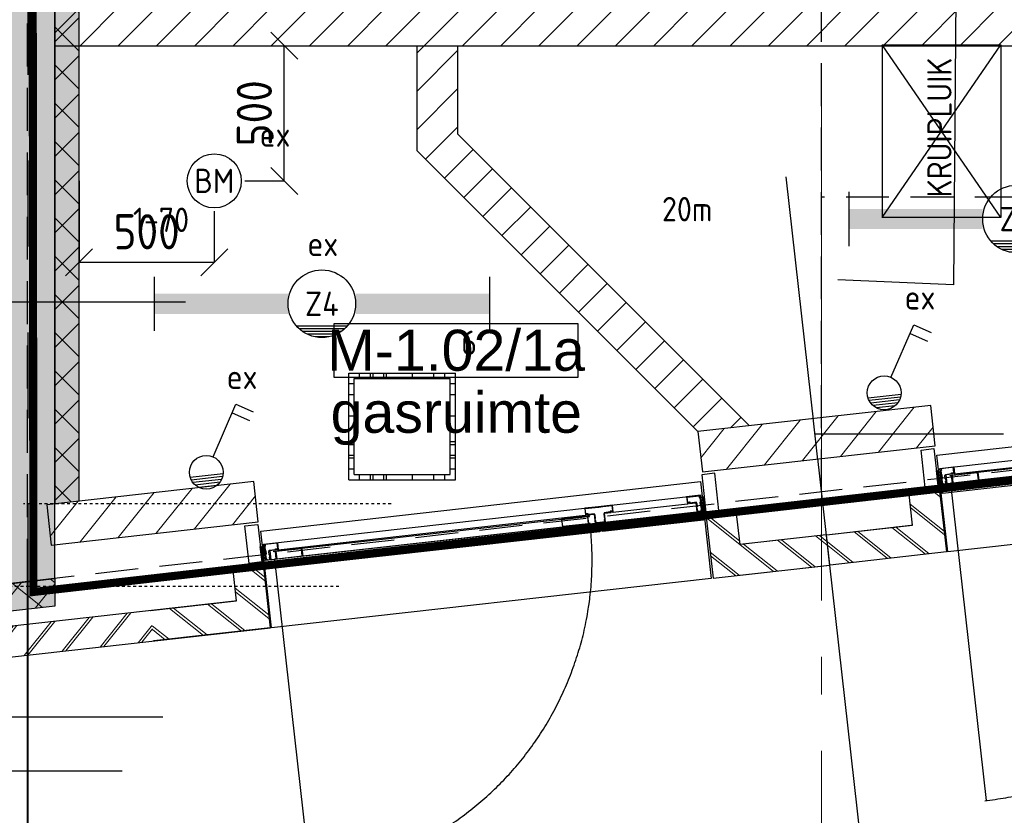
# Model space of a CAD drawing. Header units: millimetres. Extents: x -38031 to 123247, y -16330 to 129979.
# Tile 89 of 235: x 10146 to 13786, y 279 to 3221. Entities that reach past the tile are written whole.
import ezdxf
from ezdxf.enums import TextEntityAlignment as Align

# ---------------------------------------------------------------- set-up
doc = ezdxf.new("R2010")
doc.units = ezdxf.units.MM
doc.header["$LTSCALE"] = 50
for name, pattern in [('HIDDEN', [9.525, 6.35, -3.175]), ('HIDDEN2', [4.7625, 3.175, -1.5875]), ('PHANTOM', [63.5, 31.75, -6.35, 6.35, -6.35, 6.35, -6.35]), ('STYLE_01', [0.41664, 0.20828, -0.20836]), ('STYLE_11', [5, 3.888855, -0.416718, 0.277786, -0.416641])]:
    doc.linetypes.add(name, pattern=pattern)
for name, color, linetype in [('AB$1A---_ATTRIB035', 8, 'Continuous'), ('AL$1A---_ALGEMEEN', 8, 'Continuous'), ('AM$1A---_ARCERING', 8, 'Continuous'), ('BOUWKUNDIG', 8, 'Continuous'), ('brandscheiding', 5, 'HIDDEN'), ('EB6511--_ATTRIB', 2, 'Continuous'), ('EL6121--', 3, 'Continuous'), ('EL6311--', 3, 'Continuous'), ('EL6511--', 3, 'Continuous'), ('Kastenscheiding', 4, 'PHANTOM'), ('lengte voedingskabels', 3, 'Continuous'), ('maatvoering', 1, 'Continuous'), ('Vloerdoos verdieping', 51, 'Continuous')]:
    doc.layers.add(name, color=color, linetype=linetype)
doc.layers.add('stramien', color=1, linetype='STYLE_11', lineweight=15)
doc.styles.add('Arial', font='ARIAL.TTF')
doc.styles.add('BURO-018', font='iso.shx', dxfattribs={"height": 90})
doc.styles.get("Standard").update_dxf_attribs({"font": 'iso.shx'})
doc.dimstyles.new('STABICAD', dxfattribs={"dimscale": 100, "dimtxt": 1.3, "dimasz": 1, "dimexe": 0, "dimexo": 0, "dimgap": 1.5, "dimtad": 0, "dimdec": 0, "dimrnd": 10, "dimzin": 0, "dimdsep": 46, "dimtxsty": 'Standard', "dimblk1": 'OBLIQUE', "dimblk2": 'OBLIQUE', "dimsah": 1, "dimcen": -3, "dimclrd": 1, "dimclre": 1, "dimclrt": 1, "dimadec": 0, "dimazin": 0, "dimtfac": 1, "dimtdec": 0, "dimtofl": 0, "dimtmove": 2, "dimatfit": 3, "dimfxl": 0, "dimtvp": 1.055556, "dimtolj": 1, "dimtzin": 0, "dimarcsym": 0})
pattern_1 = [(45, (-987936.49, -175784.82), (70.710678, -70.710678), [])]
pattern_2 = [(45, (0, 0), (70.71068, -70.71068), []), (45, (7.07, -7.07), (70.71068, -70.71068), [])]
pattern_3 = [(45, (0, 0), (70.71068, -70.71068), [])]

# ---------------------------------------------------------------- blocks, each defined once
blk = doc.blocks.new('1115B6WD')
at = {"color": 0, "linetype": 'Continuous'}
for p, q in [((1.878, -1.65), (-1.878, -1.65)), ((1.682, -1.85), (-1.682, -1.85)), ((1.431, -2.05), (-1.431, -2.05)), ((1.09, -2.25), (-1.09, -2.25)), ((0.497, -2.45), (-0.497, -2.45))]:
    blk.add_line(p, q, dxfattribs=at)
blk = doc.blocks.new('1115B61240-WD2')
at = {"color": 0}
for p, q in [((-12.4, 2), (-12.4, -2)), ((12.4, 2), (12.4, -2))]:
    blk.add_line(p, q, dxfattribs=at)
at = {"color": 0, "linetype": 'Continuous'}
blk.add_circle((0, 0), 2.5, dxfattribs=at)
at = {"color": 0}
for points in [[(-2.5, 0.75), (-12.4, 0.75), (-2.5, -0.75), (-12.4, -0.75)], [(2.5, 0.75), (12.4, 0.75), (2.5, -0.75), (12.4, -0.75)]]:
    blk.add_solid(points, dxfattribs=at)
at = {"color": 0, "zscale": 50}
blk.add_blockref('1115B6WD', (0, 0), dxfattribs=at)
at = {"color": 0, "linetype": 'Continuous', "style": 'BURO-018'}
for tag, p in [('E_GKAST', (0, 8)), ('E_GROEP', (0, 5)), ('E_SGROEP', (4.5, 5)), ('E_ARMCODE', (0, 0)), ('E_SLET', (4.5, -3))]:
    blk.add_attdef(tag, text='', height=1.8, dxfattribs=at).set_placement(p, align=Align.MIDDLE)
blk = doc.blocks.new('1114A1WD')
at = {"color": 0, "linetype": 'Continuous'}
for p, q in [((1.225, 2), (-1.225, 2)), ((1.166, 1.8), (-1.166, 1.8)), ((1.068, 1.6), (-1.068, 1.6)), ((0.917, 1.4), (-0.917, 1.4)), ((0.678, 1.2), (-0.678, 1.2))]:
    blk.add_line(p, q, dxfattribs=at)
blk = doc.blocks.new('111404-WD3')
at = {"color": 0, "linetype": 'Continuous'}
for p, q in [((0.625, 3.333), (2.742, 7)), ((2.742, 7), (3.955, 6.3)), ((2.392, 6.394), (3.605, 5.694))]:
    blk.add_line(p, q, dxfattribs=at)
blk.add_circle((0, 2.25), 1.25, dxfattribs=at)
at = {"color": 0, "zscale": 50}
blk.add_blockref('1114A1WD', (0, 0), dxfattribs=at)
at = {"color": 0, "linetype": 'Continuous', "style": 'BURO-018'}
for tag, p in [('E_SLET1', (3.356, 9)), ('E_GROEP', (0, 0)), ('E_GKAST', (0, 0))]:
    blk.add_attdef(tag, text='', height=1.8, dxfattribs=at).set_placement(p, align=Align.MIDDLE)
at = {"color": 0, "linetype": 'Continuous', "style": 'BURO-018', "flags": 1}
for tag in ['E_MATCODE', 'E_SGROEP']:
    blk.add_attdef(tag, text='', height=1.8, dxfattribs=at).set_placement((0, 0), align=Align.MIDDLE)
blk = doc.blocks.new('0215A2')
at = {"color": 0, "linetype": 'Continuous'}
for p, q in [((0, -8), (0, 0)), ((-2.5, -2.5), (2.5, -2.5)), ((-1.75, -3.5), (1.75, -3.5)), ((-1, -4.5), (1, -4.5))]:
    blk.add_line(p, q, dxfattribs=at)
blk.add_lwpolyline([(0, -8, 0, 1, 0), (0, -6, 1, 1, 0)], format="xyseb", dxfattribs=at)
at = {"color": 0, "linetype": 'Continuous', "style": 'BURO-018', "flags": 1}
blk.add_attdef('E_MATCODE', text='', height=1.8, rotation=90, dxfattribs=at).set_placement((0, 0), align=Align.MIDDLE)
blk = doc.blocks.new('VLOERDOOS')
at = {"layer": 'Vloerdoos verdieping'}
for p, q in [((0, 395), (395, 395)), ((0, 395), (0, 0)), ((20, 375), (20, 20)), ((20, 375), (375, 375)), ((40, 375), (40, 395)), ((80, 375), (80, 395)), ((90, 375), (90, 395)), ((130, 375), (130, 395)), ((140, 375), (140, 395)), ((235, 375), (235, 395)), ((315, 375), (315, 395)), ((355, 375), (355, 395)), ((375, 375), (375, 20)), ((395, 395), (395, 0)), ((0, 355), (20, 355)), ((375, 355), (395, 355)), ((0, 315), (20, 315)), ((0, 305), (20, 305)), ((375, 315), (395, 315)), ((375, 305), (395, 305)), ((0, 265), (20, 265)), ((0, 255), (20, 255)), ((375, 265), (395, 265)), ((375, 255), (395, 255)), ((0, 160), (20, 160)), ((375, 160), (395, 160)), ((0, 80), (20, 80)), ((375, 80), (395, 80)), ((0, 40), (20, 40)), ((375, 40), (395, 40)), ((0, 0), (395, 0)), ((20, 20), (375, 20)), ((40, 0), (40, 20)), ((80, 0), (80, 20)), ((90, 0), (90, 20)), ((130, 0), (130, 20)), ((140, 0), (140, 20)), ((235, 0), (235, 20)), ((315, 0), (315, 20)), ((355, 0), (355, 20))]:
    blk.add_line(p, q, dxfattribs=at)
blk = doc.blocks.new('E00123')
at = {"color": 0, "linetype": 'Continuous'}
blk.add_circle((0, 0), 2, dxfattribs=at)
at = {"color": 0, "linetype": 'Continuous', "style": 'BURO-018'}
for tag, p in [('E_TEXT1', (0, 4.5)), ('E_TEXT2', (0, 0))]:
    blk.add_attdef(tag, text='', height=1.8, dxfattribs=at).set_placement(p, align=Align.MIDDLE)
at = {"color": 0, "linetype": 'Continuous', "style": 'BURO-018', "flags": 1}
blk.add_attdef('E_MATCODE', (0, 0), '', height=1.8, dxfattribs=at)
blk = doc.blocks.new('_Oblique')
at = {"color": 0, "linetype": 'ByBlock', "lineweight": -2}
blk.add_line((-0.5, -0.5), (0.5, 0.5), dxfattribs=at)
blk = doc.blocks.new('*D205')
at = {"layer": 'maatvoering', "color": 1, "lineweight": -2}
for p, q in [((10865, 3125), (11124, 3125)), ((11124, 2625), (11124, 3125)), ((10977.8, 2625), (11124, 2625))]:
    blk.add_line(p, q, dxfattribs=at)
at = {"layer": 'maatvoering', "color": 1, "lineweight": -2, "xscale": 100, "yscale": 100, "zscale": 100}
for p, rotation in [((11124, 3125), 90), ((11124, 2625), 270)]:
    blk.add_blockref('_Oblique', p, dxfattribs=dict(at, rotation=rotation))
at = {"layer": 'maatvoering', "color": 1, "insert": (11013.3, 2875), "char_height": 130, "attachment_point": 5, "rotation": 90}
blk.add_mtext('\\A1;500', dxfattribs=at)
blk = doc.blocks.new('*D206')
at = {"layer": 'maatvoering', "color": 1, "lineweight": -2}
for p, q in [((10365, 2625), (10365, 2323.4)), ((10865, 2512.8), (10865, 2323.4)), ((10865, 2323.4), (10365, 2323.4))]:
    blk.add_line(p, q, dxfattribs=at)
at = {"layer": 'maatvoering', "color": 1, "lineweight": -2, "xscale": 100, "yscale": 100, "zscale": 100, "rotation": 180}
blk.add_blockref('_Oblique', (10365, 2323.4), dxfattribs=at)
at = {"layer": 'maatvoering', "color": 1, "lineweight": -2, "xscale": 100, "yscale": 100, "zscale": 100}
blk.add_blockref('_Oblique', (10865, 2323.4), dxfattribs=at)
at = {"layer": 'maatvoering', "color": 1, "insert": (10615, 2437), "char_height": 130, "attachment_point": 5}
blk.add_mtext('\\A1;500', dxfattribs=at)
blk = doc.blocks.new('31x_alu-K-mk 144-p')
at = {"layer": 'AM$1A---_ARCERING', "linetype": 'Continuous', "lineweight": 0}
h = blk.add_hatch(color=256, dxfattribs=at)
h.paths.add_polyline_path([(-250, 1237), (-250, 1257), (-250, 1276), (-284, 1276), (-284, 1300), (-284.6, 1300), (-284.6, 1299.1), (-286.8, 1299.1), (-286.8, 1306.3), (-284.6, 1306.3), (-284.6, 1305.4), (-284, 1305.4), (-284, 1308), (-310, 1308), (-310, 1256), (-310, 1205), (-284, 1205), (-284, 1207.6), (-284.6, 1207.6), (-284.6, 1206.7), (-286.8, 1206.7), (-286.8, 1213.9), (-284.6, 1213.9), (-284.6, 1213), (-284, 1213), (-284, 1237)])
h.paths.add_polyline_path([(-288.5, 1306.3), (-288.5, 1299.1), (-288.5, 1297.4), (-285.7, 1297.4), (-285.7, 1274.3), (-282.7, 1274.3), (-281.3, 1272.3), (-269.5, 1272.3), (-268.1, 1274.3), (-261.7, 1274.3), (-260.3, 1272.3), (-251.7, 1272.3), (-251.7, 1255.4), (-251.7, 1255.3), (-251.7, 1244), (-251.7, 1240.7), (-260.3, 1240.7), (-261.7, 1238.7), (-268.1, 1238.7), (-269.5, 1240.7), (-281.3, 1240.7), (-282.7, 1238.7), (-285.7, 1238.7), (-285.7, 1215.6), (-288.5, 1215.6), (-288.5, 1213.9), (-288.5, 1206.7), (-308.3, 1206.7), (-308.3, 1244), (-308.3, 1257.7), (-308.3, 1272.3), (-308.3, 1306.3)], flags=16)
at = {"layer": 'AL$1A---_ALGEMEEN', "color": 0}
for p, q in [((-284, 1307), (-284, 1584)), ((930, 45), (-250, 45))]:
    blk.add_line(p, q, dxfattribs=at)
at = {"layer": 'AL$1A---_ALGEMEEN', "color": 0, "flags": 128}
for points in [[(-250, 1237), (-250, 1257), (-250, 1276), (-284, 1276), (-284, 1300), (-284.6, 1300), (-284.6, 1299.1), (-286.8, 1299.1), (-286.8, 1306.3), (-284.6, 1306.3), (-284.6, 1305.4), (-284, 1305.4), (-284, 1308), (-310, 1308), (-310, 1256), (-310, 1205), (-284, 1205), (-284, 1207.6), (-284.6, 1207.6), (-284.6, 1206.7), (-286.8, 1206.7), (-286.8, 1213.9), (-284.6, 1213.9), (-284.6, 1213), (-284, 1213), (-284, 1237)], [(-288.5, 1306.3), (-288.5, 1299.1), (-288.5, 1297.4), (-285.7, 1297.4), (-285.7, 1274.3), (-282.7, 1274.3), (-281.3, 1272.3), (-269.5, 1272.3), (-268.1, 1274.3), (-261.7, 1274.3), (-260.3, 1272.3), (-251.7, 1272.3), (-251.7, 1255.4), (-251.7, 1255.3), (-251.7, 1244), (-251.7, 1240.7), (-260.3, 1240.7), (-261.7, 1238.7), (-268.1, 1238.7), (-269.5, 1240.7), (-281.3, 1240.7), (-282.7, 1238.7), (-285.7, 1238.7), (-285.7, 1215.6), (-288.5, 1215.6), (-288.5, 1213.9), (-288.5, 1206.7), (-308.3, 1206.7), (-308.3, 1244), (-308.3, 1257.7), (-308.3, 1272.3), (-308.3, 1306.3)]]:
    blk.add_lwpolyline(points, close=True, dxfattribs=at)
at = {"color": 0}
for points in [[(-113, 2082), (-113, 1648), (0, 1648), (0, 2082)], [(-113, -434), (-113, 0), (0, 0), (0, -434)]]:
    blk.add_wipeout(points, dxfattribs=at).dxf.layer = 'AL$1A---_ALGEMEEN'
at = {"layer": 'AM$1A---_ARCERING', "linetype": 'Continuous', "lineweight": 5}
h = blk.add_hatch(dxfattribs=at)
h.set_pattern_fill('BAKSTEEN', color=256, style=0, pattern_type=2)
h.set_pattern_definition(pattern_2)
edge = h.paths.add_edge_path()
edge.add_line((-113, 2082), (-113, 1648))
edge.add_line((-113, 1648), (0, 1648))
edge.add_line((0, 1648), (0, 2082))
h = blk.add_hatch(dxfattribs=at)
h.set_pattern_fill('BAKSTEEN', color=256, style=0, pattern_type=2)
h.set_pattern_definition(pattern_2)
edge = h.paths.add_edge_path()
edge.add_line((-113, -434), (-113, 0))
edge.add_line((-113, 0), (0, 0))
edge.add_line((0, 0), (0, -434))
at = {"layer": 'AL$1A---_ALGEMEEN', "color": 0}
for p, q in [((-113, 2082), (-113, 1648)), ((0, 1648), (0, 2082)), ((-113, -434), (-113, 0)), ((0, 0), (0, -434))]:
    blk.add_line(p, q, dxfattribs=at)
at = {"color": 0}
for points in [[(-238, 1648), (0, 1648), (0, 2081), (-113, 2081), (-113, 1761), (-238, 1761)], [(-238, 0), (0, 0), (0, -433), (-113, -433), (-113, -113), (-238, -113)]]:
    blk.add_wipeout(points, dxfattribs=at).dxf.layer = 'AL$1A---_ALGEMEEN'
at = {"layer": 'AM$1A---_ARCERING', "linetype": 'Continuous', "lineweight": 5}
h = blk.add_hatch(dxfattribs=at)
h.set_pattern_fill('BAKSTEEN', color=256, style=0, pattern_type=2)
h.set_pattern_definition(pattern_2)
h.paths.add_polyline_path([(-238, 1648), (0, 1648), (0, 2081), (-113, 2081), (-113, 1761), (-238, 1761)])
at = {"layer": 'AM$1A---_ARCERING', "linetype": 'Continuous', "lineweight": 0}
h = blk.add_hatch(color=256, dxfattribs=at)
h.paths.add_polyline_path([(-308.3, 1634.3), (-308.3, 1636), (-310, 1636), (-310, 1584), (-284, 1584), (-284, 1586.6), (-284.6, 1586.6), (-284.6, 1585.7), (-286.8, 1585.7), (-286.8, 1592.9), (-284.6, 1592.9), (-284.6, 1592), (-284, 1592), (-284, 1616), (-250, 1616), (-250, 1636), (-251.7, 1636), (-251.7, 1634.3)])
h.paths.add_polyline_path([(-271.6, 1632.6), (-256, 1632.6), (-254.6, 1630.6), (-251.7, 1630.6), (-251.7, 1619.7), (-260.3, 1619.7), (-261.7, 1617.7), (-268.1, 1617.7), (-269.5, 1619.7), (-281.3, 1619.7), (-282.7, 1617.7), (-285.7, 1617.7), (-285.7, 1594.6), (-288.5, 1594.6), (-288.5, 1592.9), (-288.5, 1585.7), (-308.3, 1585.7), (-308.3, 1630.6), (-302.3, 1630.6), (-300.9, 1632.6), (-286.2, 1632.6), (-284.8, 1630.6), (-273, 1630.6)], flags=16)
h = blk.add_hatch(color=256, dxfattribs=at)
h.paths.add_polyline_path([(-308.3, 11.7), (-308.3, 10), (-310, 10), (-310, 62), (-284, 62), (-284, 59.4), (-284.6, 59.4), (-284.6, 60.3), (-286.8, 60.3), (-286.8, 53.1), (-284.6, 53.1), (-284.6, 54), (-284, 54), (-284, 30), (-250, 30), (-250, 10), (-251.7, 10), (-251.7, 11.7)])
h.paths.add_polyline_path([(-271.6, 13.4), (-256, 13.4), (-254.6, 15.4), (-251.7, 15.4), (-251.7, 26.3), (-260.3, 26.3), (-261.7, 28.3), (-268.1, 28.3), (-269.5, 26.3), (-281.3, 26.3), (-282.7, 28.3), (-285.7, 28.3), (-285.7, 51.4), (-288.5, 51.4), (-288.5, 53.1), (-288.5, 60.3), (-308.3, 60.3), (-308.3, 15.4), (-302.3, 15.4), (-300.9, 13.4), (-286.2, 13.4), (-284.8, 15.4), (-273, 15.4)], flags=16)
at = {"layer": 'AM$1A---_ARCERING', "linetype": 'Continuous', "lineweight": 5}
h = blk.add_hatch(dxfattribs=at)
h.set_pattern_fill('BAKSTEEN', color=256, style=0, pattern_type=2)
h.set_pattern_definition(pattern_2)
h.paths.add_polyline_path([(-238, 0), (0, 0), (0, -433), (-113, -433), (-113, -113), (-238, -113)])
at = {"layer": 'AL$1A---_ALGEMEEN', "color": 0, "flags": 128}
for points in [[(-238, 1648), (0, 1648), (0, 2081)], [(-113, 2081), (-113, 1761), (-238, 1761), (-238, 1648)], [(-238, 0), (0, 0), (0, -433)], [(-113, -433), (-113, -113), (-238, -113), (-238, 0)]]:
    blk.add_lwpolyline(points, dxfattribs=at)
at = {"layer": 'AL$1A---_ALGEMEEN', "color": 0}
for points in [[(-360, 1641), (0, 1641), (0, 5), (-360, 5)], [(-310, 10), (-310, 1636), (-250, 1636), (-250, 10)], [(-237, 1636), (-217, 1636), (-217, 1261), (-237, 1261)]]:
    blk.add_lwpolyline(points, close=True, dxfattribs=at)
at = {"layer": 'AL$1A---_ALGEMEEN', "color": 0, "flags": 128}
for points in [[(-308.3, 1634.3), (-308.3, 1636), (-310, 1636), (-310, 1584), (-284, 1584), (-284, 1586.6), (-284.6, 1586.6), (-284.6, 1585.7), (-286.8, 1585.7), (-286.8, 1592.9), (-284.6, 1592.9), (-284.6, 1592), (-284, 1592), (-284, 1616), (-250, 1616), (-250, 1636), (-251.7, 1636), (-251.7, 1634.3)], [(-271.6, 1632.6), (-256, 1632.6), (-254.6, 1630.6), (-251.7, 1630.6), (-251.7, 1619.7), (-260.3, 1619.7), (-261.7, 1617.7), (-268.1, 1617.7), (-269.5, 1619.7), (-281.3, 1619.7), (-282.7, 1617.7), (-285.7, 1617.7), (-285.7, 1594.6), (-288.5, 1594.6), (-288.5, 1592.9), (-288.5, 1585.7), (-308.3, 1585.7), (-308.3, 1630.6), (-302.3, 1630.6), (-300.9, 1632.6), (-286.2, 1632.6), (-284.8, 1630.6), (-273, 1630.6)], [(-308.3, 11.7), (-308.3, 10), (-310, 10), (-310, 62), (-284, 62), (-284, 59.4), (-284.6, 59.4), (-284.6, 60.3), (-286.8, 60.3), (-286.8, 53.1), (-284.6, 53.1), (-284.6, 54), (-284, 54), (-284, 30), (-250, 30), (-250, 10), (-251.7, 10), (-251.7, 11.7)], [(-271.6, 13.4), (-256, 13.4), (-254.6, 15.4), (-251.7, 15.4), (-251.7, 26.3), (-260.3, 26.3), (-261.7, 28.3), (-268.1, 28.3), (-269.5, 26.3), (-281.3, 26.3), (-282.7, 28.3), (-285.7, 28.3), (-285.7, 51.4), (-288.5, 51.4), (-288.5, 53.1), (-288.5, 60.3), (-308.3, 60.3), (-308.3, 15.4), (-302.3, 15.4), (-300.9, 13.4), (-286.2, 13.4), (-284.8, 15.4), (-273, 15.4)]]:
    blk.add_lwpolyline(points, close=True, dxfattribs=at)
at = {"color": 0}
for points in [[(-385, 1697), (-385, 1649), (-246, 1649), (-246, 1697)], [(-280, 149), (-280, 1115), (-250, 1115), (-250, 149)]]:
    blk.add_wipeout(points, dxfattribs=at).dxf.layer = 'AL$1A---_ALGEMEEN'
at = {"layer": 'AM$1A---_ARCERING', "linetype": 'Continuous', "lineweight": 0}
blk.add_hatch(color=256, dxfattribs=at).paths.add_polyline_path([(-246, 1649), (-303, 1649), (-303, 1646), (-243, 1646), (-243, 1686), (-246, 1686)])
h = blk.add_hatch(color=256, dxfattribs=at)
h.paths.add_polyline_path([(-280, 1115), (-250, 1115), (-250, 1219), (-251.7, 1219), (-251.7, 1213.4), (-278.3, 1213.4), (-278.3, 1219), (-280, 1219)])
h.paths.add_polyline_path([(-278.3, 1116.7), (-278.3, 1211.4), (-251.7, 1211.4), (-251.7, 1116.7)], flags=16)
h = blk.add_hatch(color=256, dxfattribs=at)
h.paths.add_polyline_path([(-280, 149), (-250, 149), (-250, 45), (-251.7, 45), (-251.7, 50.6), (-278.3, 50.6), (-278.3, 45), (-280, 45)])
h.paths.add_polyline_path([(-278.3, 147.3), (-278.3, 52.6), (-251.7, 52.6), (-251.7, 147.3)], flags=16)
at = {"layer": 'AL$1A---_ALGEMEEN', "color": 0}
blk.add_line((-284, 62), (-284, 1204), dxfattribs=at)
for points in [[(-385, 1697), (-385, 1649), (-246, 1649), (-246, 1697)], [(-246, 1649), (-303, 1649), (-303, 1646), (-243, 1646), (-243, 1686), (-246, 1686)], [(-237, 10), (-237, 1251), (-217, 1251), (-217, 10)], [(-280, 149), (-280, 1115), (-250, 1115), (-250, 149)]]:
    blk.add_lwpolyline(points, close=True, dxfattribs=at)
at = {"layer": 'AL$1A---_ALGEMEEN', "color": 0, "flags": 128}
for points in [[(-280, 1115), (-250, 1115), (-250, 1219), (-251.7, 1219), (-251.7, 1213.4), (-278.3, 1213.4), (-278.3, 1219), (-280, 1219)], [(-278.3, 1116.7), (-278.3, 1211.4), (-251.7, 1211.4), (-251.7, 1116.7)], [(-280, 149), (-250, 149), (-250, 45), (-251.7, 45), (-251.7, 50.6), (-278.3, 50.6), (-278.3, 45), (-280, 45)], [(-278.3, 147.3), (-278.3, 52.6), (-251.7, 52.6), (-251.7, 147.3)]]:
    blk.add_lwpolyline(points, close=True, dxfattribs=at)
at = {"layer": 'AL$1A---_ALGEMEEN', "color": 0}
blk.add_open_spline([(930, 38), (930, 354.2), (613.8, 901.8), (66.2, 1218), (-250, 1218)], degree=2, dxfattribs=at)
at = {"color": 0}
blk.add_wipeout([(-385, -3), (-246, -3), (-246, -51), (-385, -51)], dxfattribs=at).dxf.layer = 'AL$1A---_ALGEMEEN'
at = {"layer": 'AM$1A---_ARCERING', "linetype": 'Continuous', "lineweight": 0}
blk.add_hatch(color=256, dxfattribs=at).paths.add_polyline_path([(-246, -3), (-303, -3), (-303, 0), (-243, 0), (-243, -40), (-246, -40)])
at = {"layer": 'AL$1A---_ALGEMEEN', "color": 0}
for points in [[(-246, -3), (-303, -3), (-303, 0), (-243, 0), (-243, -40), (-246, -40)], [(-385, -3), (-246, -3), (-246, -51), (-385, -51)]]:
    blk.add_lwpolyline(points, close=True, dxfattribs=at)
blk = doc.blocks.new('metselwerk zo gevel sout')
at = {"layer": 'AM$1A---_ARCERING', "linetype": 'Continuous', "lineweight": 0}
blk.add_hatch(color=256, dxfattribs=at).paths.add_polyline_path([(-78322.4, 0), (-84543.7, 4.3), (-84543.8, -100), (-78333.7, -100)])
at = {"layer": 'AM$1A---_ARCERING', "linetype": 'Continuous', "lineweight": 5}
h = blk.add_hatch(dxfattribs=at)
h.set_pattern_fill('ISOLATIE', color=256, style=0, pattern_type=2)
h.set_pattern_definition([(135, (0, 0), (70.71068, 70.71068), []), (45, (299.34, -299.34), (70.71068, -70.71068), [])])
h.paths.add_polyline_path([(-78322.4, 0), (-84543.7, 4.3), (-84543.8, -100), (-78333.7, -100)])
at = {"layer": 'AL$1A---_ALGEMEEN', "color": 0}
blk.add_lwpolyline([(-78322.4, 0), (-84543.7, 4.3), (-84543.8, -100), (-78333.7, -100)], close=True, dxfattribs=at)
at = {"color": 0}
blk.add_wipeout([(-77551, -157), (-84581.9, -157), (-84581.9, -270), (-77551, -270)], dxfattribs=at).dxf.layer = 'AL$1A---_ALGEMEEN'
at = {"layer": 'AM$1A---_ARCERING', "linetype": 'Continuous', "lineweight": 5}
h = blk.add_hatch(dxfattribs=at)
h.set_pattern_fill('BAKSTEEN', color=256, style=0, pattern_type=2)
h.set_pattern_definition(pattern_2)
edge = h.paths.add_edge_path()
edge.add_line((-77551, -157), (-84581.9, -157))
edge.add_line((-84581.9, -157), (-84581.9, -270))
edge.add_line((-84581.9, -270), (-77551, -270))
at = {"layer": 'AL$1A---_ALGEMEEN', "color": 0}
blk.add_lwpolyline([(-77551, -157), (-84581.9, -157), (-84581.9, -270), (-77551, -270)], dxfattribs=at)
at = {"layer": 'AL$1A---_ALGEMEEN', "color": 0, "rotation": 269.9998022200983}
blk.add_blockref('31x_alu-K-mk 144-p', (-77552, -270), dxfattribs=at)
at = {"color": 0}
for points in [[(-78322.4, 275), (-78322.4, 125), (-77552, 125), (-77552, 275)], [(-75899.3, 275), (-75899.3, 125), (-75033.3, 125), (-75033.3, 275)]]:
    blk.add_wipeout(points, dxfattribs=at).dxf.layer = 'AL$1A---_ALGEMEEN'
at = {"layer": 'AM$1A---_ARCERING', "linetype": 'Continuous', "lineweight": 5}
h = blk.add_hatch(dxfattribs=at)
h.set_pattern_fill('KALKZANDSTEEN', color=256, style=0, pattern_type=2)
h.set_pattern_definition(pattern_3)
h.paths.add_polyline_path([(-78322.4, 275), (-78322.4, 125), (-77552, 125), (-77552, 275)])
h = blk.add_hatch(dxfattribs=at)
h.set_pattern_fill('KALKZANDSTEEN', color=256, style=0, pattern_type=2)
h.set_pattern_definition(pattern_3)
h.paths.add_polyline_path([(-75899.3, 275), (-75899.3, 125), (-75033.3, 125), (-75033.3, 275)])
at = {"layer": 'AL$1A---_ALGEMEEN', "color": 0}
for points in [[(-78322.4, 275), (-78322.4, 125), (-77552, 125), (-77552, 275)], [(-75899.3, 275), (-75899.3, 125), (-75033.3, 125), (-75033.3, 275)]]:
    blk.add_lwpolyline(points, close=True, dxfattribs=at)
at = {"layer": 'AL$1A---_ALGEMEEN', "color": 0, "rotation": 269.9998022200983}
blk.add_blockref('31x_alu-K-mk 144-p', (-75036, -270), dxfattribs=at)
at = {"layer": 'AL$1A---_ALGEMEEN', "color": 0}
blk.add_line((-75470, -2275), (-75470, 1175), dxfattribs=at)
blk = doc.blocks.new('ruimtenummer')
at = {"layer": 'AL$1A---_ALGEMEEN', "color": 0, "flags": 1}
for tag, p in [('peil', (-450, -397.1)), ('onderdeel', (-450, -669.8))]:
    blk.add_attdef(tag, p, '', height=151.5, dxfattribs=at)
at = {"color": 0}
blk.add_wipeout([(-450, 100), (450, 100), (450, -100), (-450, -100)], dxfattribs=at).dxf.layer = 'AL$1A---_ALGEMEEN'
at = {"layer": 'AL$1A---_ALGEMEEN', "color": 0}
blk.add_lwpolyline([(-450, 100), (450, 100), (450, -100), (-450, -100)], close=True, dxfattribs=at)
at = {"layer": 'AL$1A---_ALGEMEEN', "color": 0, "style": 'Arial'}
blk.add_attdef('ruimtenummer', text='', height=151.5, dxfattribs=at).set_placement((0, 78), align=Align.TOP_CENTER)
blk = doc.blocks.new('tekst 12 pts')
at = {"layer": 'AL$1A---_ALGEMEEN', "color": 0, "style": 'Arial'}
blk.add_attdef('naam_ruimte', text='', height=151.5, dxfattribs=at).set_placement((0, -41.1), align=Align.TOP_CENTER)
at = {"layer": 'AL$1A---_ALGEMEEN', "color": 0, "flags": 1}
for tag, p in [('oppervlakte', (-264.6, -1003)), ('stramiennummer', (-264.6, -1275.7))]:
    blk.add_attdef(tag, p, '', height=151.5, dxfattribs=at)
blk = doc.blocks.new('200254 W 210 11-06-2007')
at = {"layer": 'AM$1A---_ARCERING', "linetype": 'Continuous', "lineweight": 0}
blk.add_hatch(color=256, dxfattribs=at).paths.add_polyline_path([(-25924, -20051.8), (-25924, -23682.6), (-25834, -23672.5), (-25834, -20051.8)])
at = {"layer": 'AM$1A---_ARCERING', "linetype": 'Continuous', "lineweight": 5}
h = blk.add_hatch(dxfattribs=at)
h.set_pattern_fill('ISOLATIE', color=256, scale=50, style=0, pattern_type=2)
h.set_pattern_definition([(135, (-987936.49, -175784.82), (70.710678, 70.710678), []), (45, (-987637.15, -176084.16), (70.710678, -70.710678), [])])
h.paths.add_polyline_path([(-25924, -20051.8), (-25924, -23682.6), (-25834, -23672.5), (-25834, -20051.8)])
h = blk.add_hatch(dxfattribs=at)
h.set_pattern_fill('KALKZANDSTEEN', color=256, scale=50, style=0, pattern_type=2)
h.set_pattern_definition(pattern_1)
h.paths.add_polyline_path([(-25924, -21862.6), (-20614, -21862.6), (-20614, -21712.6), (-25924, -21712.6)])
h = blk.add_hatch(dxfattribs=at)
h.set_pattern_fill('KALKZANDSTEEN', color=256, scale=50, style=0, pattern_type=2)
h.set_pattern_definition(pattern_1)
h.paths.add_polyline_path([(-23545.4, -23289.7), (-24584, -22251.1), (-24584, -21862.6), (-24434, -21862.6), (-24434, -22188.9), (-23354.7, -23268.2)])
at = {"layer": 'AL$1A---_ALGEMEEN'}
for points in [[(-25924, -20051.8), (-25924, -23682.6), (-25834, -23672.5), (-25834, -20051.8)], [(-25924, -21862.6), (-20614, -21862.6), (-20614, -21712.6), (-25924, -21712.6)], [(-23545.4, -23289.7), (-24584, -22251.1), (-24584, -21862.6), (-24434, -21862.6), (-24434, -22188.9), (-23354.7, -23268.2)]]:
    blk.add_lwpolyline(points, close=True, dxfattribs=at)
at = {"layer": 'AL$1A---_ALGEMEEN', "rotation": 6.407550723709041}
blk.add_blockref('metselwerk zo gevel sout', (51910.4, -15092.6), dxfattribs=at)
at = {"layer": 'AM$1A---_ARCERING', "linetype": 'Continuous', "lineweight": 0}
blk.add_hatch(color=256, dxfattribs=at).paths.add_polyline_path([(-20364, -3192.6), (-20364, -3587.6), (-22964, -3587.6), (-22964, -3292.6), (-23164, -3292.6), (-23164, -3747.6), (-22244, -3747.6), (-22244, -6377.6), (-25924, -6377.6), (-25924, -1687.1), (-26174, -1687.1), (-26174, 2471.7), (-26374, 2471.7), (-26374, -2137.1), (-26124, -2137.1), (-26124, -23856), (-25924, -23833.5), (-25924, -20051.8), (-22724, -20051.8), (-22724, -19851.8), (-25924, -19851.8), (-25924, -6577.6), (-23164, -6577.6), (-23164, -10462.6), (-23314, -10462.6), (-23314, -10912.6), (-22864, -10912.6), (-22864, -10462.6), (-22964, -10462.6), (-22964, -6577.6), (-22044.1, -6577.6), (-22044, -3747.6), (-20204, -3747.6), (-20204, -3192.6)])
at = {"layer": 'AL$1A---_ALGEMEEN'}
for p, q in [((-26480, -22810), (-25440, -22810)), ((-23114, -23298.6), (-22416.1, -23298.6))]:
    blk.add_line(p, q, dxfattribs=at)
at = {"layer": 'AL$1A---_ALGEMEEN', "linetype": 'STYLE_01'}
for p, q in [((-24680, -23556.8), (-26039, -23556.8)), ((-29050, -23859.8), (-24870, -23861.3))]:
    blk.add_line(p, q, dxfattribs=at)
at = {"layer": 'AL$1A---_ALGEMEEN'}
blk.add_lwpolyline([(-26124, -23856), (-25924, -23833.5), (-25924, -20051.8), (-22724, -20051.8), (-22724, -19851.8), (-25924, -19851.8), (-25924, -6577.6)], dxfattribs=at)
at = {"layer": 'stramien', "ltscale": 10}
blk.add_line((-23089, -38914.6), (-23089, -9964.6), dxfattribs=at)
at = {"layer": 'AL$1A---_ALGEMEEN'}
ref = blk.add_blockref('tekst 12 pts', (-24439, -23101.5), dxfattribs=dict(at, xscale=-1))
ref.add_attrib('naam_ruimte', 'gasruimte', dxfattribs={"layer": 'AB$1A---_ATTRIB035', "height": 151.52, "style": 'Arial'}).set_placement((-24439, -23142.6), align=Align.TOP_CENTER)
ref = blk.add_blockref('ruimtenummer', (-24440, -22990), dxfattribs=dict(at, rotation=180))
ref.add_attrib('ruimtenummer', 'M-1.02/1a', dxfattribs={"layer": 'AB$1A---_ATTRIB035', "height": 151.52, "style": 'Arial'}).set_placement((-24440, -22913.1), align=Align.TOP_CENTER)
blk.add_line((-23545.4, -23289.7), (-24584, -22251.1), dxfattribs=at)

msp = doc.modelspace()

# ---------------------------------------------------------------- block references
at = {"layer": 'BOUWKUNDIG'}
msp.add_blockref('200254 W 210 11-06-2007', (36199, 24987.6), dxfattribs=at)

# ---------------------------------------------------------------- next in the draw order: linework, layer by layer
for p, q in [((13335, 2489.5), (13774, 3128.5)), ((13774, 2489.5), (13335, 3128.5)), ((13335, 3128.5), (13774, 3128.5)), ((13335, 3128.5), (13335, 2489.5)), ((13774, 3128.5), (13774, 2489.5)), ((13774, 2489.5), (13335, 2489.5))]:
    msp.add_line(p, q, dxfattribs=at)
at = {"layer": 'brandscheiding', "const_width": 30}
msp.add_lwpolyline([(74564.1, 8339.6), (26697.9, 2966.4), (26697.9, 2623), (22059.3, 2107.9), (22002.1, 2451.3), (10196.2, 1104.7), (10177.2, 18459.4)], dxfattribs=at)
at = {"layer": 'EL6121--', "color": 5, "linetype": 'HIDDEN2'}
for p, q in [((10175, 1143.1), (10175, 18495)), ((99081, 11174.4), (-4290, -488.3)), ((13110, 1472.7), (13110, 5041.2)), ((14312.5, 2564.7), (13110, 2564.7))]:
    msp.add_line(p, q, dxfattribs=at)
at = {"layer": 'Kastenscheiding'}
msp.add_line((10177.2, -3332.6), (10177.2, 18459.4), dxfattribs=at)
at = {"layer": 'lengte voedingskabels'}
msp.add_lwpolyline([(15325.5, 2165.8), (15288.4, 4523.8), (13616.5, 4523.8), (13598, 2240.1), (13170.7, 2258.7)], dxfattribs=at)

# ---------------------------------------------------------------- next in the draw order: block references
at = {"layer": 'EL6121--', "linetype": 'HIDDEN2', "xscale": 200, "yscale": 200, "zscale": 200}
msp.add_blockref('0215A2', (10175, 1143.1), dxfattribs=at)
at = {"layer": 'EL6311--'}
ref = msp.add_blockref('1115B61240-WD2', (13831.4, 2484.2), dxfattribs=dict(at, xscale=50, yscale=50, zscale=50))
ref.add_attrib('E_ARMCODE', 'Z4', dxfattribs={"layer": '0', "color": 1, "linetype": 'Continuous', "height": 90, "style": 'BURO-018'}).set_placement((13831.4, 2484.2), align=Align.MIDDLE)
ref.add_attrib('E_GROEP', '6', dxfattribs={"layer": '0', "color": 1, "linetype": 'Continuous', "height": 90, "style": 'BURO-018'}).set_placement((14375.7, 2339.9), align=Align.MIDDLE)
ref = msp.add_blockref('1115B61240-WD2', (11262.9, 2170.7), dxfattribs=dict(at, xscale=50, yscale=50, zscale=50))
ref.add_attrib('E_ARMCODE', 'Z4', dxfattribs={"layer": '0', "color": 1, "linetype": 'Continuous', "height": 90, "style": 'BURO-018'}).set_placement((11262.9, 2170.7), align=Align.MIDDLE)
ref.add_attrib('E_GROEP', '6', dxfattribs={"layer": '0', "color": 1, "linetype": 'Continuous', "height": 90, "style": 'BURO-018'}).set_placement((11807.3, 2026.4), align=Align.MIDDLE)
ref = msp.add_blockref('111404-WD3', (13354.7, 1729.4), dxfattribs=dict(at, xscale=50.00000000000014, yscale=50, zscale=50, rotation=6.407550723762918))
ref.add_attrib('E_SLET1', 'ex', dxfattribs={"layer": '0', "color": 1, "linetype": 'Continuous', "height": 90, "style": 'BURO-018'}).set_placement((13474.6, 2194.4), align=Align.MIDDLE)
ref = msp.add_blockref('111404-WD3', (10848, 1435.6), dxfattribs=dict(at, xscale=49.99999999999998, yscale=50, zscale=50, rotation=6.407550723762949))
ref.add_attrib('E_SLET1', 'ex', dxfattribs={"layer": '0', "color": 1, "linetype": 'Continuous', "height": 90, "style": 'BURO-018'}).set_placement((10967.9, 1900.7), align=Align.MIDDLE)
at = {"layer": 'EL6511--'}
ref = msp.add_blockref('E00123', (10865, 2625), dxfattribs=dict(at, xscale=50, yscale=50, zscale=50))
ref.add_attrib('E_TEXT2', 'BM', dxfattribs={"layer": 'EB6511--_ATTRIB', "color": 1, "linetype": 'Continuous', "height": 90, "style": 'BURO-018'}).set_placement((10865, 2625), align=Align.MIDDLE)
ref.add_attrib('E_TEXT1', '1-70', dxfattribs={"layer": 'EB6511--_ATTRIB', "color": 1, "linetype": 'Continuous', "height": 90, "style": 'BURO-018'}).set_placement((10668.2, 2481.1), align=Align.MIDDLE)
at = {"layer": 'Vloerdoos verdieping', "rotation": 90}
msp.add_blockref('VLOERDOOS', (11757.5, 1519.4), dxfattribs=at)

# ---------------------------------------------------------------- next in the draw order: texts
at = {"layer": 'BOUWKUNDIG', "style": 'BURO-018'}
msp.add_text('KRUIPLUIK', height=90, rotation=90, dxfattribs=at).set_placement((13591.6, 2563.7))
at = {"layer": 'EL6311--', "color": 1, "style": 'BURO-018'}
msp.add_text('ex', height=90, dxfattribs=at).set_placement((11209.6, 2347.1))
at = {"layer": 'EL6511--', "color": 1, "style": 'BURO-018'}
msp.add_text('ex', height=90, dxfattribs=at).set_placement((11033.1, 2751.5))
at = {"layer": 'lengte voedingskabels', "color": 1}
msp.add_text('20m', height=90, dxfattribs=at).set_placement((12520.5, 2475.5))

# ---------------------------------------------------------------- next in the draw order: dimensions: what is measured, and where the dimension line sits
at = {"layer": 'maatvoering'}
dim = msp.add_linear_dim(base=(11124, 3125), p1=(10977.8, 2625), p2=(10865, 3125), angle=90, dimstyle='STABICAD', dxfattribs=at)
dim.commit()
dim.dimension.update_dxf_attribs({"geometry": '*D205', "text_midpoint": (11013.3, 2875), "dimtype": 160})
dim = msp.add_linear_dim(base=(10365, 2323.4), p1=(10865, 2512.8), p2=(10365, 2625), dimstyle='STABICAD', dxfattribs=at)
dim.commit()
dim.dimension.update_dxf_attribs({"geometry": '*D206', "text_midpoint": (10615, 2437), "dimtype": 160})

doc.saveas('drawing.dxf')
